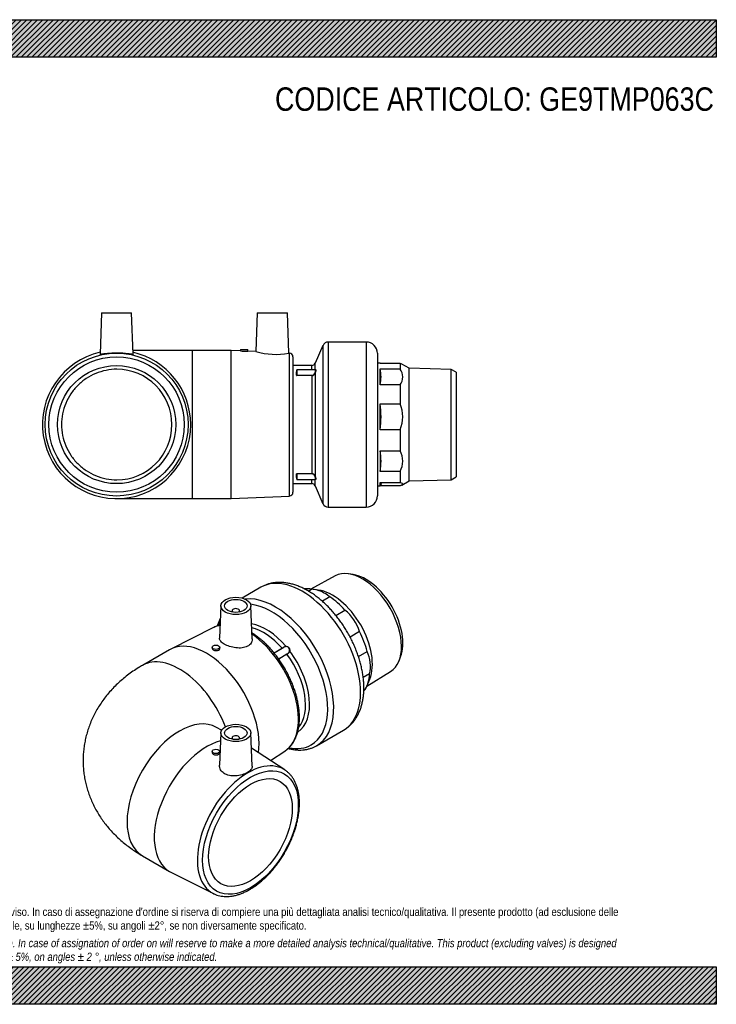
# Model space of a CAD drawing. Header units: millimetres. Extents: x 0 to 742, y 0 to 525.
# Tile 2 of 2: x 371 to 742, y 0 to 525. Entities that reach past the tile are written whole.
import ezdxf

# ---------------------------------------------------------------- set-up
doc = ezdxf.new("R2010")
doc.units = ezdxf.units.MM
doc.header["$LTSCALE"] = 2.5
for name, color, linetype in [('Default', 7, 'Continuous'), ('GE9P063C', 7, 'Continuous'), ('IOM063C', 7, 'Continuous'), ('PARTE_PE_063', 7, 'Continuous')]:
    doc.layers.add(name, color=color, linetype=linetype)

# ---------------------------------------------------------------- blocks, each defined once
blk = doc.blocks.new('SE1')
at = {"layer": 'GE9P063C', "color": 7, "linetype": 'Continuous'}
for p, q in [((478.46, 212.55), (477.71, 195.21)), ((495.21, 194.79), (494.45, 212.55)), ((484.45, 209.82), (484.45, 209.17)), ((488.45, 209.17), (488.45, 209.82)), ((474.46, 200.89), (451.79, 189.43)), ((451.15, 189.08), (436.65, 180.71)), ((473.85, 190.39), (473.85, 189.75)), ((477.85, 189.65), (477.85, 190.39)), ((478.84, 146.09), (476.15, 147.64)), ((478.46, 144.78), (477.72, 127.5)), ((484.45, 142.05), (484.45, 141.4)), ((488.45, 141.4), (488.45, 142.05)), ((495.21, 126.99), (494.45, 144.78)), ((512.53, 124.99), (494.8, 136.58)), ((473.85, 134.87), (473.85, 134.23)), ((477.85, 134.13), (477.85, 134.87)), ((504.91, 129.97), (512.53, 134.95)), ((436.65, 79.23), (451.15, 70.86)), ((451.79, 70.51), (474.46, 59.05))]:
    blk.add_line(p, q, dxfattribs=at)
for centre, major_axis in [((486.45, 212.44), (8, 0)), ((486.45, 212.44), (6, 0)), ((475.85, 190.39), (2, 0)), ((486.45, 144.67), (-8, 0)), ((486.45, 144.67), (-6, 0)), ((475.85, 134.87), (-2, 0)), ((494.23, 91.59), (-18.04, -31.25)), ((494.23, 91.59), (15.75, 27.28))]:
    blk.add_ellipse(centre, major_axis=major_axis, ratio=0.57735, dxfattribs=at)
for centre, major_axis, start_param, end_param in [((486.45, 209.82), (2, 0), 0, 3.83141), ((486.45, 209.82), (2, 0), 5.593368, 6.283185), ((492.88, 167.57), (-19.04, 32.98), -0.041697, -0.032147), ((492.88, 167.57), (-19.04, 32.98), 6.082887, 6.241488), ((492.88, 167.57), (-19.04, 32.98), 3.178121, 5.415153), ((470.9, 154.87), (-19.75, 34.21), 3.778378, 6.283185), ((456.4, 146.5), (-19.75, 34.21), 4.431219, 6.283185), ((456.4, 146.5), (-19.75, 34.21), 0, 0.000017), ((456.4, 113.44), (-19.75, -34.21), 3.141593, 6.283185), ((486.45, 142.05), (-2, 0), 2.451776, 6.283185), ((486.45, 142.05), (-2, 0), 0, 0.689817), ((470.9, 105.07), (-19.75, -34.21), 3.659861, 6.283185), ((492.88, 167.57), (-19.04, 32.98), 3.173739, 3.178121), ((492.88, 92.37), (19.04, 32.98), 0, 3.166906), ((492.88, 92.37), (19.04, 32.98), 6.251039, 6.283185), ((492.88, 92.37), (19.04, 32.98), -0.03648, -0.032147), ((470.9, 105.07), (-19.75, -34.21), 0, 0.032147), ((492.88, 92.37), (19.04, 32.98), 3.166906, 3.173739)]:
    blk.add_ellipse(centre, major_axis=major_axis, ratio=0.57735, start_param=start_param, end_param=end_param, dxfattribs=at)
for points, knots in [([(478, 202.13), (477.78, 202.08), (477.03, 201.9), (475.88, 201.54), (475.09, 201.17), (474.68, 200.98)], [0.95229525, 0.95229525, 0.95229525, 0.95229525, 0.96156854, 0.98308489, 1, 1, 1, 1]), ([(495.21, 194.79), (495.21, 194.73), (495.21, 194.68), (495.21, 193.89), (494.99, 193.16), (494.1, 191.86), (493.45, 191.3), (491.81, 190.45), (490.84, 190.17), (488.72, 189.91), (487.58, 189.93), (485.31, 190.21), (484.17, 190.47), (482.07, 191.16), (481.09, 191.59), (479.47, 192.53), (478.82, 193.04), (477.94, 194.08), (477.71, 194.61), (477.71, 195.16), (477.71, 195.18), (477.71, 195.21)], [0.2455102, 0.2455102, 0.2455102, 0.2455102, 0.25, 0.25, 0.3125, 0.3125, 0.375, 0.375, 0.4375, 0.4375, 0.5, 0.5, 0.5625, 0.5625, 0.625, 0.625, 0.6875, 0.6875, 0.75, 0.75, 0.7533975, 0.7533975, 0.7533975, 0.7533975]), ([(512.61, 135.03), (512.8, 135.15), (513.38, 135.52), (514.37, 136.35), (515.47, 137.47), (516.48, 138.74), (517.38, 140.14), (518.17, 141.66), (518.84, 143.3), (519.4, 145.06), (519.83, 146.92), (520.13, 148.87), (520.31, 150.91), (520.36, 153.03), (520.28, 155.21), (520.07, 157.44), (519.75, 159.72), (519.3, 162.03), (518.73, 164.37), (518.04, 166.71), (517.24, 169.06), (516.33, 171.4), (515.32, 173.73), (514.2, 176.02), (512.99, 178.28), (511.7, 180.49), (510.31, 182.64), (508.85, 184.72), (507.32, 186.73), (505.72, 188.65), (504.07, 190.48), (502.36, 192.21), (500.61, 193.83), (498.82, 195.33), (497, 196.7), (495.74, 197.54), (495.1, 197.95), (495.08, 197.97)], [0, 0, 0, 0, 0.0085988, 0.0298266, 0.0511014, 0.0724864, 0.0940268, 0.1157447, 0.137639, 0.1596898, 0.1818659, 0.2041324, 0.2264568, 0.248812, 0.2711771, 0.293536, 0.3158815, 0.3382103, 0.3605211, 0.3828146, 0.4050924, 0.427357, 0.4496109, 0.4718571, 0.4940988, 0.5163391, 0.5385809, 0.5608268, 0.5830798, 0.6053434, 0.6276206, 0.6499145, 0.6722281, 0.6945636, 0.7169228, 0.7393059, 0.7402427, 0.7402427, 0.7402427, 0.7402427]), ([(473.85, 189.75), (473.85, 189.48), (474.06, 189.2), (474.8, 188.77), (475.32, 188.63), (476.37, 188.57), (476.89, 188.67), (477.63, 189.06), (477.85, 189.34), (477.85, 189.65), (477.85, 189.65), (477.85, 189.65)], [0.2504069, 0.2504069, 0.2504069, 0.2504069, 0.375, 0.375, 0.5, 0.5, 0.625, 0.625, 0.75, 0.75, 0.750487, 0.750487, 0.750487, 0.750487]), ([(436.65, 180.71), (435.92, 180.28), (434.32, 179.34), (431.6, 177.56), (428.71, 175.46), (425.94, 173.23), (423.33, 170.9), (420.89, 168.46), (418.61, 165.94), (416.51, 163.32), (414.58, 160.64), (412.83, 157.88), (411.25, 155.06), (409.85, 152.19), (408.63, 149.28), (407.58, 146.32), (406.72, 143.33), (406.03, 140.32), (405.52, 137.29), (405.18, 134.25), (405.03, 131.22), (405.04, 128.19), (405.23, 125.17), (405.59, 122.18), (406.11, 119.21), (406.8, 116.29), (407.65, 113.4), (408.67, 110.56), (409.84, 107.78), (411.16, 105.05), (412.64, 102.38), (414.26, 99.78), (416.04, 97.25), (417.96, 94.79), (420.03, 92.41), (422.24, 90.1), (424.6, 87.88), (427.09, 85.75), (429.74, 83.71), (432.49, 81.78), (434.89, 80.26), (436.2, 79.49), (436.65, 79.23)], [0, 0, 0, 0, 0.018384, 0.04717, 0.075849, 0.104226, 0.132249, 0.159889, 0.187133, 0.213985, 0.240458, 0.266575, 0.292361, 0.317845, 0.343056, 0.368023, 0.392773, 0.417333, 0.441729, 0.465987, 0.49013, 0.514183, 0.53817, 0.562108, 0.586022, 0.609937, 0.633879, 0.657877, 0.681959, 0.706155, 0.730497, 0.755017, 0.77975, 0.804729, 0.829988, 0.855557, 0.881465, 0.90773, 0.934364, 0.961363, 0.98871, 1, 1, 1, 1]), ([(473.85, 134.23), (473.85, 133.91), (474.05, 133.59), (474.78, 133.12), (475.29, 132.98), (476.34, 132.97), (476.87, 133.09), (477.61, 133.51), (477.84, 133.8), (477.85, 134.12), (477.85, 134.12), (477.85, 134.13)], [0.252459, 0.252459, 0.252459, 0.252459, 0.375, 0.375, 0.5, 0.5, 0.625, 0.625, 0.75, 0.75, 0.7522571, 0.7522571, 0.7522571, 0.7522571]), ([(495.21, 126.99), (495.21, 126.94), (495.22, 126.89), (495.2, 126.27), (494.97, 125.69), (494.07, 124.59), (493.41, 124.07), (491.76, 123.12), (490.79, 122.72), (488.66, 122.1), (487.51, 121.89), (485.23, 121.74), (484.08, 121.81), (481.97, 122.25), (481, 122.63), (479.39, 123.67), (478.76, 124.33), (477.91, 125.79), (477.7, 126.59), (477.71, 127.42), (477.72, 127.46), (477.72, 127.5)], [0.2449558, 0.2449558, 0.2449558, 0.2449558, 0.25, 0.25, 0.3125, 0.3125, 0.375, 0.375, 0.4375, 0.4375, 0.5, 0.5, 0.5625, 0.5625, 0.625, 0.625, 0.6875, 0.6875, 0.75, 0.75, 0.7528026, 0.7528026, 0.7528026, 0.7528026]), ([(474.32, 59.15), (474.53, 59.03), (475.13, 58.7), (476.34, 58.24), (477.85, 57.82), (479.44, 57.55), (481.09, 57.44), (482.8, 57.49), (484.55, 57.71), (486.34, 58.08), (488.16, 58.61), (490.01, 59.3), (491.86, 60.14), (493.72, 61.13), (495.57, 62.27), (497.41, 63.54), (499.22, 64.94), (501, 66.46), (502.74, 68.11), (504.44, 69.86), (506.08, 71.71), (507.67, 73.65), (509.19, 75.68), (510.63, 77.78), (511.99, 79.94), (513.27, 82.16), (514.46, 84.43), (515.55, 86.73), (516.54, 89.06), (517.43, 91.4), (518.2, 93.75), (518.86, 96.1), (519.41, 98.43), (519.83, 100.73), (520.13, 103), (520.31, 105.23), (520.36, 107.4), (520.28, 109.5), (520.07, 111.54), (519.73, 113.49), (519.27, 115.34), (518.68, 117.09), (517.96, 118.73), (517.12, 120.25), (516.17, 121.63), (515.1, 122.88), (513.95, 123.95), (513.08, 124.65), (512.63, 124.92), (512.61, 124.93)], [0, 0, 0, 0, 0.008706, 0.029818, 0.050965, 0.072211, 0.093607, 0.115177, 0.136923, 0.15883, 0.180867, 0.203, 0.225196, 0.247426, 0.26967, 0.291909, 0.314136, 0.336346, 0.358539, 0.380714, 0.402874, 0.425019, 0.447154, 0.469281, 0.491402, 0.513522, 0.535642, 0.557767, 0.579897, 0.602038, 0.624192, 0.646362, 0.668551, 0.690761, 0.712995, 0.735253, 0.757533, 0.779832, 0.802142, 0.824443, 0.846714, 0.868924, 0.891037, 0.913014, 0.934821, 0.956438, 0.977867, 0.999135, 1, 1, 1, 1])]:
    blk.add_open_spline(points, degree=3, knots=knots, dxfattribs=at)
at = {"layer": 'IOM063C', "color": 7, "linetype": 'Continuous'}
for p, q in [((539.43, 228.45), (526.35, 221.44)), ((548.97, 229.16), (546.72, 229.5)), ((525.03, 220.34), (526.82, 221.37)), ((530.39, 220.89), (526.39, 221.44)), ((536.59, 217.22), (532.54, 214.88)), ((539.71, 207.4), (544.52, 210.18)), ((552.34, 198.74), (547.32, 195.84)), ((551.76, 185.45), (556.45, 188.16)), ((573.44, 183.22), (574.26, 185.34)), ((557.73, 176.13), (554.34, 174.17)), ((556.27, 169.61), (568.88, 177.44)), ((556.29, 169.65), (557.82, 173.39)), ((554.65, 167.64), (555.61, 168.2))]:
    blk.add_line(p, q, dxfattribs=at)
for centre, radius, start, end in [((525.24, 204.09), 17.35, 49.1441, 84.7728), ((530.03, 191.89), 23.34, 17.0739, 51.6194), ((539.21, 180.23), 18.98, 347.525, 24.6867), ((531.5, 188.17), 31.3, 317.6673, 320.3553)]:
    blk.add_arc(centre, radius, start, end, dxfattribs=at)
for centre, major_axis, start_param, end_param in [((553.89, 202.79), (-14.73, 25.51), 3.16011, 6.264668), ((555.75, 203.86), (13.94, -24.15), 0.4342, 2.707393), ((534.66, 191.69), (-16.37, 28.36), 5.84311, 6.028177), ((537.97, 193.6), (-15.02, 26.02), 3.562127, 5.862651), ((534.66, 191.69), (-16.38, 28.36), 5.057712, 5.414263), ((534.66, 191.69), (16.37, -28.36), 1.130721, 1.487273), ((534.66, 191.69), (16.37, -28.36), 0.345323, 0.701874)]:
    blk.add_ellipse(centre, major_axis=major_axis, ratio=0.57735, start_param=start_param, end_param=end_param, dxfattribs=at)
at = {"layer": 'PARTE_PE_063', "color": 7, "linetype": 'Continuous'}
for p, q in [((499.81, 222.37), (489.85, 216.62)), ((506.8, 187.33), (511.13, 189.83)), ((512.27, 190.46), (506.81, 187.31)), ((509.21, 184.19), (513.67, 186.76)), ((513.7, 186.64), (509.27, 184.09)), ((529.49, 137.89), (543.81, 146.16))]:
    blk.add_line(p, q, dxfattribs=at)
for centre, major_axis, ratio, start_param, end_param in [((521.81, 184.27), (22, -38.11), 0.57735, 0, 3.141593), ((507.49, 176), (22, -38.11), 0.57735, 0, 2.897776), ((505.55, 174.88), (21.1, -36.55), 0.57735, 0, 2.741961), ((505.55, 174.88), (21.1, -36.55), 0.57735, 3.523291, 3.609666), ((502.6, 173.18), (16.35, -28.32), 0.57735, 1.883995, 2.697085), ((501.3, 172.43), (15.75, -27.28), 0.57735, 1.899034, 2.645136), ((511.17, 189.89), (-0.05, 0.0866), 0.57735, -4.384151, -4.180623), ((513.06, 190.86), (-0.0095, 0.0996), 0.533987, 3.508096, 4.819362), ((513.74, 186.69), (-0.05, 0.0866), 0.57735, 0.3065, 1.766158), ((501.3, 172.43), (-15.75, 27.28), 0.57735, 3.344943, 4.90775), ((515.12, 188.3), (0.0988, -0.0154), 0.294181, 1.09451, 2.405776), ((502.6, 173.18), (-16.35, 28.32), 0.57735, 3.174031, 4.922789), ((505.55, 174.88), (21.1, -36.55), 0.57735, 5.814373, 6.283185), ((507.49, 176), (22, -38.11), 0.57735, 6.279895, 6.283185)]:
    blk.add_ellipse(centre, major_axis=major_axis, ratio=ratio, start_param=start_param, end_param=end_param, dxfattribs=at)
for points, knots in [([(543.75, 146.14), (543.82, 146.18), (544.39, 146.47), (545.48, 147.23), (546.88, 148.33), (548.18, 149.6), (549.37, 150.99), (550.46, 152.51), (551.43, 154.16), (552.28, 155.93), (553.01, 157.81), (553.61, 159.8), (554.09, 161.9), (554.43, 164.09), (554.63, 166.37), (554.7, 168.72), (554.64, 171.12), (554.44, 173.58), (554.11, 176.07), (553.65, 178.59), (553.06, 181.12), (552.36, 183.67), (551.54, 186.21), (550.6, 188.74), (549.56, 191.25), (548.41, 193.74), (547.17, 196.19), (545.82, 198.59), (544.39, 200.94), (542.87, 203.22), (541.27, 205.44), (539.59, 207.57), (537.85, 209.62), (536.04, 211.57), (534.18, 213.42), (532.26, 215.16), (530.29, 216.79), (528.28, 218.29), (526.24, 219.65), (524.17, 220.88), (522.07, 221.96), (519.96, 222.89), (517.85, 223.65), (515.74, 224.25), (513.65, 224.67), (511.6, 224.91), (509.58, 224.98), (507.62, 224.88), (505.73, 224.6), (503.9, 224.16), (502.18, 223.55), (500.78, 222.93), (500.07, 222.51), (499.81, 222.35)], [0, 0, 0, 0, 0.002491, 0.021015, 0.039521, 0.058078, 0.076765, 0.095649, 0.114784, 0.134203, 0.153919, 0.173918, 0.194166, 0.214616, 0.235211, 0.2559, 0.276637, 0.297382, 0.318109, 0.338806, 0.359467, 0.38009, 0.400677, 0.421233, 0.441762, 0.462271, 0.482766, 0.503254, 0.523743, 0.544237, 0.564745, 0.585273, 0.605827, 0.626416, 0.647046, 0.667723, 0.68845, 0.709231, 0.730064, 0.750941, 0.771849, 0.792755, 0.813617, 0.834381, 0.854987, 0.87537, 0.895476, 0.915267, 0.934734, 0.953894, 0.972789, 0.991481, 1, 1, 1, 1]), ([(478.16, 205.91), (478.06, 205.71), (477.7, 204.93), (477.17, 203.56), (476.79, 202.34), (476.62, 201.75)], [0.4849835, 0.4849835, 0.4849835, 0.4849835, 0.512589, 0.5913077, 0.6639981, 0.6639981, 0.6639981, 0.6639981]), ([(511.13, 189.83), (511.28, 189.91), (511.43, 190.01), (511.75, 190.22), (511.91, 190.33), (512.25, 190.55), (512.43, 190.65), (512.77, 190.8), (512.94, 190.86), (513.11, 190.88)], [0, 0, 0, 0, 0.25, 0.25, 0.5, 0.5, 0.75, 0.75, 1, 1, 1, 1]), ([(513.09, 190.77), (512.93, 190.76), (512.77, 190.71), (512.49, 190.59), (512.38, 190.53), (512.27, 190.46)], [0, 0, 0, 0, 0.25, 0.25, 0.4197405, 0.4197405, 0.4197405, 0.4197405]), ([(515.05, 188.33), (515.08, 188.48), (515.09, 188.64), (515.08, 188.95), (515.05, 189.11), (514.98, 189.41), (514.92, 189.56), (514.78, 189.85), (514.7, 189.98), (514.51, 190.22), (514.4, 190.33), (514.16, 190.51), (514.03, 190.59), (513.64, 190.76), (513.36, 190.8), (513.09, 190.77)], [0, 0, 0, 0, 0.125, 0.125, 0.25, 0.25, 0.375, 0.375, 0.5, 0.5, 0.625, 0.625, 0.75, 0.75, 1, 1, 1, 1]), ([(513.11, 190.88), (513.4, 190.91), (513.69, 190.86), (514.1, 190.68), (514.23, 190.6), (514.47, 190.41), (514.59, 190.29), (514.79, 190.04), (514.88, 189.9), (515.03, 189.6), (515.08, 189.45), (515.17, 189.13), (515.19, 188.96), (515.2, 188.64), (515.2, 188.48), (515.17, 188.32)], [0, 0, 0, 0, 0.25, 0.25, 0.375, 0.375, 0.5, 0.5, 0.625, 0.625, 0.75, 0.75, 0.875, 0.875, 1, 1, 1, 1]), ([(513.67, 186.76), (513.81, 186.84), (513.95, 186.93), (514.23, 187.14), (514.38, 187.25), (514.58, 187.45), (514.64, 187.52), (514.76, 187.67), (514.81, 187.74), (514.91, 187.9), (514.95, 187.98), (515.01, 188.16), (515.04, 188.24), (515.05, 188.33)], [0, 0, 0, 0, 0.25, 0.25, 0.5, 0.5, 0.625, 0.625, 0.75, 0.75, 0.875, 0.875, 1, 1, 1, 1]), ([(515.17, 188.32), (515.15, 188.23), (515.13, 188.13), (515.06, 187.95), (515.02, 187.86), (514.92, 187.69), (514.86, 187.61), (514.73, 187.46), (514.66, 187.38), (514.45, 187.17), (514.3, 187.05), (513.99, 186.82), (513.84, 186.73), (513.7, 186.64)], [0, 0, 0, 0, 0.125, 0.125, 0.25, 0.25, 0.375, 0.375, 0.5, 0.5, 0.75, 0.75, 1, 1, 1, 1]), ([(514.37, 136.39), (515.03, 136.22), (516.35, 135.93), (518.3, 135.65), (520.21, 135.55), (522.06, 135.61), (523.86, 135.83), (525.59, 136.22), (527.22, 136.78), (528.52, 137.34), (529.17, 137.73), (529.4, 137.87)], [0.7770282, 0.7770282, 0.7770282, 0.7770282, 0.8041171, 0.8312474, 0.8581943, 0.8849118, 0.911369, 0.9375578, 0.9634989, 0.9892408, 1, 1, 1, 1])]:
    blk.add_open_spline(points, degree=3, knots=knots, dxfattribs=at)
blk = doc.blocks.new('SE3')
at = {"layer": 'GE9P063C', "color": 7, "linetype": 'Continuous'}
for p, q in [((414.89, 368.62), (414.13, 346.61)), ((414.89, 368.62), (430.89, 368.62)), ((431.66, 346.61), (430.89, 368.62)), ((497.89, 368.62), (497.17, 348)), ((497.89, 368.62), (513.89, 368.62)), ((514.64, 347.21), (513.89, 368.62)), ((463.39, 348.62), (431.59, 348.62)), ((463.39, 269.62), (463.39, 348.62)), ((483.89, 348.62), (463.39, 348.62)), ((483.89, 269.62), (483.89, 348.62)), ((488.9, 348.39), (483.89, 348.62)), ((488.89, 349.12), (492.89, 349.12)), ((488.89, 349.12), (488.89, 348.39)), ((497.21, 348.01), (492.87, 348.21)), ((492.89, 348.21), (492.89, 349.12)), ((514.98, 347.2), (514.61, 347.22)), ((514.98, 271.03), (514.98, 347.2)), ((516.89, 345.2), (516.89, 273.03)), ((422.89, 269.62), (463.39, 269.62)), ((463.39, 269.62), (483.89, 269.62)), ((483.89, 269.62), (514.98, 271.03))]:
    blk.add_line(p, q, dxfattribs=at)
for radius in [38.09, 36.09, 31.5]:
    blk.add_circle((422.89, 309.12), radius, dxfattribs=at)
for centre, radius, start, end in [((422.89, 309.12), 39.5, 102.7723, 360), ((422.89, 309.12), 39.5, 0, 77.2277), ((492.68, 387.51), 39.3, 264.4776, 270.3173), ((507.6, 384.87), 38.31, 254.205, 280.5899), ((514.89, 345.2), 2, 0, 87.3974), ((422.89, 309.12), 29.5, 270.2428, 89.7572), ((514.89, 273.03), 2, 272.6026, 0)]:
    blk.add_arc(centre, radius, start, end, dxfattribs=at)
for points, knots in [([(431.66, 346.6), (431.66, 346.6), (431.66, 346.6), (431.66, 346.55), (431.42, 346.55), (430.52, 346.65), (429.86, 346.74), (428.23, 346.93), (427.25, 347.03), (425.12, 347.18), (423.98, 347.22), (421.66, 347.22), (420.52, 347.17), (418.41, 347.02), (417.44, 346.92), (415.84, 346.73), (415.19, 346.64), (414.34, 346.55), (414.12, 346.55), (414.13, 346.6)], [0.1239125, 0.1239125, 0.1239125, 0.1239125, 0.125, 0.125, 0.1875, 0.1875, 0.25, 0.25, 0.3125, 0.3125, 0.375, 0.375, 0.4375, 0.4375, 0.5, 0.5, 0.5625, 0.5625, 0.6234803, 0.6234803, 0.6234803, 0.6234803]), ([(423.02, 338.62), (421.1, 338.61), (419.14, 338.41), (415.37, 337.65), (413.53, 337.09), (409.96, 335.61), (408.24, 334.68), (405.04, 332.55), (403.55, 331.33), (400.8, 328.58), (399.58, 327.09), (397.44, 323.89), (396.52, 322.17), (395.04, 318.6), (394.48, 316.76), (393.73, 312.98), (393.54, 311.03), (393.54, 307.18), (393.73, 305.27), (394.48, 301.47), (395.05, 299.61), (396.52, 296.06), (397.44, 294.35), (399.59, 291.12), (400.82, 289.64), (403.54, 286.92), (405.05, 285.68), (408.26, 283.53), (409.95, 282.63), (413.52, 281.15), (415.39, 280.58), (419.16, 279.82), (421.07, 279.62), (423.02, 279.62)], [0, 0, 0, 0, 0.0625, 0.0625, 0.125, 0.125, 0.1875, 0.1875, 0.25, 0.25, 0.3125, 0.3125, 0.375, 0.375, 0.4375, 0.4375, 0.5, 0.5, 0.5625, 0.5625, 0.625, 0.625, 0.6875, 0.6875, 0.75, 0.75, 0.8125, 0.8125, 0.875, 0.875, 0.9375, 0.9375, 1, 1, 1, 1])]:
    blk.add_open_spline(points, degree=3, knots=knots, dxfattribs=at)
at = {"layer": 'IOM063C', "color": 7, "linetype": 'Continuous'}
for p, q in [((563.39, 341.87), (561.89, 341.87)), ((563.39, 341.87), (563.39, 341.75)), ((563.46, 341.75), (563.39, 341.87)), ((574.06, 341.75), (563.39, 341.75)), ((574.06, 341.75), (574.06, 338.75)), ((578.75, 339.16), (574.88, 341.4)), ((563.39, 330.26), (563.39, 338.75)), ((563.39, 338.75), (574.06, 338.75)), ((578.75, 279.07), (578.75, 339.16)), ((601.26, 338.57), (578.75, 339.16)), ((601.26, 279.66), (601.26, 338.57)), ((603.89, 337), (601.26, 338.57)), ((603.89, 337), (603.89, 281.23)), ((574.06, 330.26), (563.39, 330.26)), ((574.06, 330.26), (574.06, 320.2)), ((563.39, 306.38), (563.39, 320.2)), ((563.39, 320.2), (574.06, 320.2)), ((574.06, 306.38), (563.39, 306.38)), ((574.06, 306.38), (574.06, 295.16)), ((563.39, 295.16), (574.06, 295.16)), ((563.39, 295.16), (563.39, 284.11)), ((574.06, 284.11), (563.39, 284.11)), ((574.06, 284.11), (574.06, 278.3)), ((563.39, 278.3), (574.06, 278.3)), ((563.39, 276.37), (563.39, 278.3)), ((574.88, 276.83), (578.75, 279.07)), ((578.75, 279.07), (601.26, 279.66)), ((601.26, 279.66), (603.89, 281.23)), ((561.89, 276.37), (563.39, 276.37)), ((563.39, 276.37), (563.66, 276.83)), ((574.06, 276.48), (563.46, 276.48))]:
    blk.add_line(p, q, dxfattribs=at)
for centre, radius, start, end in [((542.83, 334.5), 21, 348.3439, 11.6561), ((567.79, 334.5), 7.58, 325.9494, 34.0506), ((508.49, 313.29), 55.34, 352.8276, 7.1724), ((556.34, 313.29), 19.02, 338.7032, 21.2968), ((528.32, 289.64), 35.51, 351.0433, 8.9567), ((562.95, 289.64), 12.41, 333.5546, 26.4454)]:
    blk.add_arc(centre, radius, start, end, dxfattribs=at)
blk.add_open_spline([(574.88, 341.39), (574.67, 341.51), (574.4, 341.63), (574.06, 341.75)], degree=3, dxfattribs=at)
for points, knots in [([(563.39, 278.3), (563.68, 278), (563.92, 277.51), (563.77, 277.02), (563.67, 276.84)], [0, 0, 0, 0, 0.5, 0.8023523, 0.8023523, 0.8023523, 0.8023523]), ([(574.06, 278.3), (574.89, 278.01), (575.36, 277.7), (575.36, 277.08), (574.89, 276.77), (574.06, 276.48)], [0, 0, 0, 0, 0.5, 0.5, 1, 1, 1, 1])]:
    blk.add_open_spline(points, degree=3, knots=knots, dxfattribs=at)
at = {"layer": 'PARTE_PE_063', "color": 7, "linetype": 'Continuous'}
for p, q in [((535.64, 353.12), (535.64, 265.12)), ((555.89, 353.12), (535.64, 353.12)), ((555.89, 353.12), (555.89, 265.12)), ((532.89, 351.32), (528.73, 341.81)), ((532.89, 351.32), (532.89, 266.91)), ((561.89, 347.12), (561.89, 271.12)), ((528.73, 338.34), (528.73, 341.81)), ((526.89, 340.62), (516.89, 340.62)), ((518.79, 335.4), (518.79, 337.29)), ((518.89, 335.48), (518.89, 338.24)), ((518.99, 338.34), (518.99, 335.42)), ((528.86, 338.34), (518.99, 338.34)), ((526.89, 338.34), (526.89, 340.62)), ((528.73, 336.55), (528.73, 281.68)), ((518.99, 335.42), (526.89, 335.42)), ((518.99, 335.42), (518.99, 335.29)), ((526.89, 335.29), (518.99, 335.29)), ((526.89, 335.42), (526.89, 335.29)), ((526.89, 335.29), (526.89, 282.94)), ((518.79, 280.94), (518.79, 282.83)), ((518.89, 279.99), (518.89, 282.75)), ((518.99, 282.94), (518.99, 282.81)), ((518.99, 282.94), (526.89, 282.94)), ((526.89, 282.81), (518.99, 282.81)), ((518.99, 282.81), (518.99, 279.89)), ((518.99, 279.89), (528.86, 279.89)), ((526.89, 282.94), (526.89, 282.81)), ((526.89, 277.62), (526.89, 279.89)), ((528.73, 276.42), (528.73, 279.89)), ((516.89, 277.62), (526.89, 277.62)), ((528.73, 276.42), (532.89, 266.91)), ((535.64, 265.12), (555.89, 265.12))]:
    blk.add_line(p, q, dxfattribs=at)
for centre, radius, start, end in [((535.64, 350.12), 3, 90, 156.3265), ((555.89, 347.12), 6, 0, 90), ((526.89, 342.62), 2, 270, 336.3265), ((518.99, 338.24), 0.1, 90, 180), ((526.99, 337.16), 1.74, 266.8037, 340.4723), ((526.97, 337.13), 1.84, 267.5193, 341.7432), ((518.99, 279.99), 0.1, 180, 270), ((526.97, 281.09), 1.85, 18.4305, 92.307), ((526.98, 281.06), 1.75, 19.7429, 92.981), ((526.89, 275.62), 2, 23.6735, 90), ((555.89, 271.12), 6, 270, 0), ((535.64, 268.12), 3, 203.6735, 270)]:
    blk.add_arc(centre, radius, start, end, dxfattribs=at)
for centre, major_axis, ratio, start_param, end_param in [((518.79, 337.38), (0.1, 0), 0.894479, 4.712389, 6.283185), ((528.63, 336.59), (0.0947, -0.0322), 0.111905, 4.750369, 6.061635), ((518.79, 335.48), (0.1, 0), 0.834448, 4.712389, 6.283185), ((518.79, 282.75), (0.1, 0), 0.834448, 0, 1.570796), ((518.79, 280.85), (0.1, 0), 0.894479, 0, 1.570796), ((528.63, 281.64), (0.0947, 0.0322), 0.111905, 0.22155, 1.532816)]:
    blk.add_ellipse(centre, major_axis=major_axis, ratio=ratio, start_param=start_param, end_param=end_param, dxfattribs=at)
for points, knots in [([(518.89, 337.37), (518.88, 337.36), (518.86, 337.36), (518.82, 337.34), (518.79, 337.32), (518.79, 337.29)], [0.3436826, 0.3436826, 0.3436826, 0.3436826, 0.5, 0.5, 1, 1, 1, 1]), ([(518.89, 337.38), (518.89, 337.37), (518.89, 337.36), (518.88, 337.35), (518.88, 337.35), (518.88, 337.35)], [0, 0, 0, 0, 0.1146862, 0.2734194, 0.3454208, 0.3454208, 0.3454208, 0.3454208]), ([(528.63, 336.58), (528.69, 336.73), (528.74, 336.87), (528.82, 337.16), (528.86, 337.3), (528.92, 337.56), (528.94, 337.68), (528.98, 337.9), (528.98, 337.99), (528.98, 338.15), (528.98, 338.21), (528.94, 338.3), (528.92, 338.33), (528.88, 338.34), (528.88, 338.34), (528.87, 338.34)], [0, 0, 0, 0, 0.125, 0.125, 0.25, 0.25, 0.375, 0.375, 0.5, 0.5, 0.625, 0.625, 0.75, 0.75, 0.7751352, 0.7751352, 0.7751352, 0.7751352]), ([(528.84, 338.35), (528.9, 338.39), (528.94, 338.41), (529.01, 338.39), (529.04, 338.37), (529.07, 338.27), (529.08, 338.21), (529.08, 338.04), (529.07, 337.94), (529.04, 337.71), (529.01, 337.59), (528.95, 337.31), (528.91, 337.17), (528.83, 336.87), (528.78, 336.71), (528.73, 336.55)], [0.0988105, 0.0988105, 0.0988105, 0.0988105, 0.25, 0.25, 0.375, 0.375, 0.5, 0.5, 0.625, 0.625, 0.75, 0.75, 0.875, 0.875, 1, 1, 1, 1]), ([(518.79, 335.4), (518.79, 335.37), (518.82, 335.34), (518.89, 335.3), (518.94, 335.29), (518.99, 335.29)], [0, 0, 0, 0, 0.5, 0.5, 1, 1, 1, 1]), ([(518.99, 335.42), (518.98, 335.42), (518.97, 335.42), (518.96, 335.42), (518.95, 335.42), (518.94, 335.43), (518.93, 335.43), (518.92, 335.44), (518.92, 335.44), (518.91, 335.45), (518.9, 335.46), (518.9, 335.46), (518.9, 335.47), (518.89, 335.47), (518.89, 335.48), (518.89, 335.48)], [0, 0, 0, 0, 0.211455, 0.211455, 0.211455, 0.423583, 0.423583, 0.423583, 0.637458, 0.637458, 0.637458, 0.853853, 0.853853, 0.853853, 1, 1, 1, 1]), ([(518.99, 282.94), (518.94, 282.94), (518.89, 282.93), (518.82, 282.89), (518.79, 282.86), (518.79, 282.83)], [0, 0, 0, 0, 0.5, 0.5, 1, 1, 1, 1]), ([(518.79, 280.94), (518.79, 280.92), (518.82, 280.89), (518.86, 280.87), (518.88, 280.87), (518.89, 280.86)], [0, 0, 0, 0, 0.5, 0.5, 0.6539648, 0.6539648, 0.6539648, 0.6539648]), ([(518.88, 280.88), (518.88, 280.88), (518.88, 280.88), (518.89, 280.88), (518.89, 280.86), (518.89, 280.85), (518.89, 280.85)], [0.6438293, 0.6438293, 0.6438293, 0.6438293, 0.6487457, 0.7782213, 0.9304415, 1, 1, 1, 1]), ([(518.99, 282.81), (518.99, 282.81), (518.98, 282.81), (518.97, 282.81), (518.96, 282.81), (518.95, 282.81), (518.94, 282.8), (518.93, 282.8), (518.92, 282.79), (518.92, 282.79), (518.91, 282.78), (518.9, 282.78), (518.9, 282.77), (518.9, 282.76), (518.89, 282.75), (518.89, 282.75)], [0, 0, 0, 0, 0.134629, 0.134629, 0.134629, 0.347905, 0.347905, 0.347905, 0.563598, 0.563598, 0.563598, 0.781303, 0.781303, 0.781303, 1, 1, 1, 1]), ([(528.87, 279.89), (528.88, 279.89), (528.88, 279.89), (528.92, 279.9), (528.94, 279.93), (528.98, 280.02), (528.98, 280.08), (528.98, 280.24), (528.98, 280.33), (528.94, 280.55), (528.92, 280.67), (528.83, 281.06), (528.74, 281.36), (528.63, 281.65)], [0.2213084, 0.2213084, 0.2213084, 0.2213084, 0.25, 0.25, 0.375, 0.375, 0.5, 0.5, 0.625, 0.625, 0.75, 0.75, 1, 1, 1, 1]), ([(528.73, 281.68), (528.83, 281.36), (528.92, 281.05), (529.01, 280.64), (529.04, 280.51), (529.07, 280.29), (529.08, 280.19), (529.08, 280.02), (529.07, 279.96), (529.04, 279.86), (529.01, 279.84), (528.95, 279.82), (528.91, 279.83), (528.85, 279.87), (528.83, 279.89), (528.8, 279.92)], [0, 0, 0, 0, 0.25, 0.25, 0.375, 0.375, 0.5, 0.5, 0.625, 0.625, 0.75, 0.75, 0.875, 0.875, 0.9372385, 0.9372385, 0.9372385, 0.9372385])]:
    blk.add_open_spline(points, degree=3, knots=knots, dxfattribs=at)

msp = doc.modelspace()

# ---------------------------------------------------------------- hatches: boundary and pattern name
at = {"layer": 'Default', "linetype": 'Continuous'}
h = msp.add_hatch(dxfattribs=at)
h.set_pattern_fill('LINE', scale=0.62992, angle=45, style=0)
h.paths.add_polyline_path([(742.5, 505), (742.5, 525), (0, 525), (0, 505)])
for points in [[(742.5, 505), (742.5, 525), (0, 525), (0, 505)], [(742.5, 0), (742.5, 20), (0, 20), (0, 0)]]:
    msp.add_hatch(color=7, dxfattribs=at).paths.add_polyline_path(points)
h = msp.add_hatch(dxfattribs=at)
h.set_pattern_fill('LINE', scale=0.62992, angle=45, style=0)
h.paths.add_polyline_path([(742.5, 0), (742.5, 20), (0, 20), (0, 0)])

# ---------------------------------------------------------------- linework, layer by layer
at = {"layer": 'Default', "color": 7, "linetype": 'Continuous'}
for p, q in [((0, 525), (742.5, 525)), ((742.5, 525), (742.5, 505)), ((742.5, 505), (0, 505)), ((0, 20), (742.5, 20)), ((742.5, 20), (742.5, 0)), ((742.5, 0), (0, 0))]:
    msp.add_line(p, q, dxfattribs=at)

# ---------------------------------------------------------------- block references
at = {"layer": 'Default'}
for name in ['SE3', 'SE1']:
    msp.add_blockref(name, (0, 0), dxfattribs=at)

# ---------------------------------------------------------------- texts
at = {"layer": 'Default', "attachment_point": 1}
for s, insert, char_height, width in [('{\\fArial Narrow|b0||i0||c0|p34;\\C7;\\H12.5;\\W1.;CODICE ARTICOLO: GE9TMP063C}', (507.323, 488.906), 12.5, 235.1551), ("{\\fArial Narrow|b0||i0||c0|p34;\\C7;\\H4.375;\\W1.;PLASTITALIA si riserva il diritto di revisionare la presente specifica, mantenendo la conformità alle prescrizioni del prodotto, senza alcun preavviso. In caso di assegnazione d'ordine si riserva di compiere una più dettagliata analisi tecnico/qualitativa. Il presente prodotto (ad esclusione delle \\P}{\\fArial Narrow|b0||i0||c0|p34;\\C7;\\H4.375;\\W1.;valvole) è progettato per applicazioni non previste dalla direttiva 2014/68/EU. Tolleranza su diametri e spessori come da normative se applicabile, su lunghezze ±5%, su angoli ±2°, se non diversamente specificato.\\P}{\\fArial Narrow|b0||i0||c0|p34;\\C7;\\H1.25;\\W1.;   \\P}{\\fArial Narrow|b0||i1||c0|p34;\\C7;\\H4.375;\\W1.;PLASTITALIA on reserves the right to revise this specification, maintaining the conformity to the requirements of the product, without any notice. In case of assignation of order on will reserve to make a more detailed analysis technical/qualitative. This product (excluding valves) is designed \\P}{\\fArial Narrow|b0||i1||c0|p34;\\C7;\\H4.375;\\W1.;for applications not covered by Directive 2014/68 / EU. The tolerance on diameters and thicknesses as the standards if applicable, on lengths ± 5%, on angles ± 2 °, unless otherwise indicated.\\P}", (50, 51.506), 4.375, 642.5)]:
    msp.add_mtext(s, dxfattribs=dict(at, insert=insert, char_height=char_height, width=width))

doc.saveas('drawing.dxf')
